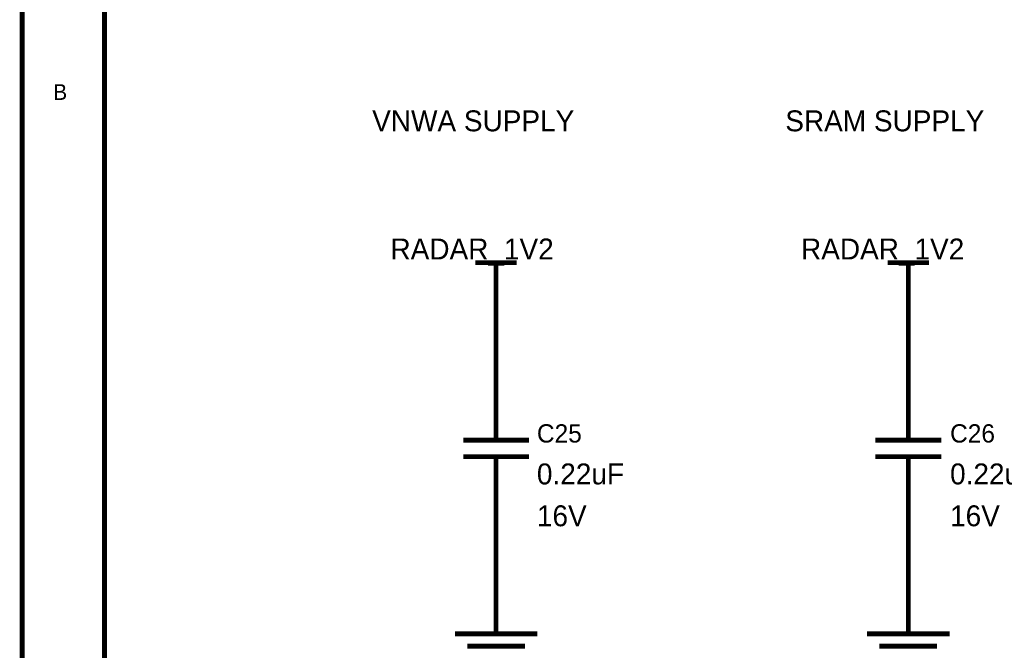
# Model space of a CAD drawing. Header units: inches. Extents: x 0 to 17, y 0 to 11.
# Tile 17 of 114: x 0 to 2.4, y 5.5 to 7. Entities that reach past the tile are written whole.
import ezdxf

# ---------------------------------------------------------------- set-up
doc = ezdxf.new("R2010")
doc.units = ezdxf.units.IN
doc.header["$MEASUREMENT"] = 0
doc.layers.add('Sheet', color=255, linetype='Continuous')

msp = doc.modelspace()

# ---------------------------------------------------------------- linework, layer by layer
at = {"layer": 'Sheet'}
for points in [[(0.0008, 11, 0.0118, 0.0118, 0), (17, 11, 0.0118, 0.0118, 0), (17, 0, 0.0118, 0.0118, 0), (0.0008, 0, 0.0118, 0.0118, 0), (0.0008, 11, 0.0118, 0.0118, 0)], [(0.0008, 11, 0.0039, 0.0039, 0), (0.0008, 0, 0.0039, 0.0039, 0), (17, 0, 0.0039, 0.0039, 0), (17, 11, 0.0039, 0.0039, 0), (0.0008, 11, 0.0039, 0.0039, 0), (0.0008, 11, 0.0039, 0.0039, 0)], [(0.2006, 10.7994, 0.0118, 0.0118, 0), (16.8002, 10.7994, 0.0118, 0.0118, 0), (16.8002, 0.1998, 0.0118, 0.0118, 0), (0.2006, 0.1998, 0.0118, 0.0118, 0), (0.2006, 10.7994, 0.0118, 0.0118, 0)], [(0.2006, 10.7994, 0.0039, 0.0039, 0), (0.2006, 0.1998, 0.0039, 0.0039, 0), (16.8002, 0.1998, 0.0039, 0.0039, 0), (16.8002, 10.7994, 0.0039, 0.0039, 0), (0.2006, 10.7994, 0.0039, 0.0039, 0), (0.2006, 10.7994, 0.0039, 0.0039, 0)]]:
    msp.add_lwpolyline(points, format="xyseb", close=True, dxfattribs=at)
for points in [[(1.1006, 6.45, 0.0118, 0.0118, 0), (1.2009, 6.45, 0.0118, 0.0118, 0)], [(1.1505, 6.3497, 0.0118, 0.0118, 0), (1.1505, 6.45, 0.0118, 0.0118, 0)], [(2.1008, 6.45, 0.0118, 0.0118, 0), (2.2007, 6.45, 0.0118, 0.0118, 0)], [(2.1508, 6.3497, 0.0118, 0.0118, 0), (2.1508, 6.45, 0.0118, 0.0118, 0)], [(1.1505, 6.1498, 0.0118, 0.0118, 0), (1.1505, 6.3497, 0.0118, 0.0118, 0)], [(2.1508, 6.1498, 0.0118, 0.0118, 0), (2.1508, 6.3497, 0.0118, 0.0118, 0)], [(1.1505, 6.0499, 0.0118, 0.0118, 0), (1.1505, 6.1498, 0.0118, 0.0118, 0)], [(2.1508, 6.0499, 0.0118, 0.0118, 0), (2.1508, 6.1498, 0.0118, 0.0118, 0)], [(1.1505, 6.0499, 0.0118, 0.0118, 0), (1.1505, 6.0198, 0.0118, 0.0118, 0)], [(2.1508, 6.0499, 0.0118, 0.0118, 0), (2.1508, 6.0198, 0.0118, 0.0118, 0)], [(1.0708, 6.0198, 0.0118, 0.0118, 0), (1.2306, 6.0198, 0.0118, 0.0118, 0)], [(2.0707, 6.0198, 0.0118, 0.0118, 0), (2.2305, 6.0198, 0.0118, 0.0118, 0)], [(1.0708, 5.9797, 0.0118, 0.0118, 0), (1.2306, 5.9797, 0.0118, 0.0118, 0)], [(1.1505, 5.95, 0.0118, 0.0118, 0), (1.1505, 5.9797, 0.0118, 0.0118, 0)], [(2.0707, 5.9797, 0.0118, 0.0118, 0), (2.2305, 5.9797, 0.0118, 0.0118, 0)], [(2.1508, 5.95, 0.0118, 0.0118, 0), (2.1508, 5.9797, 0.0118, 0.0118, 0)], [(1.1505, 5.95, 0.0118, 0.0118, 0), (1.1505, 5.8497, 0.0118, 0.0118, 0)], [(2.1508, 5.95, 0.0118, 0.0118, 0), (2.1508, 5.8497, 0.0118, 0.0118, 0)], [(1.1505, 5.8497, 0.0118, 0.0118, 0), (1.1505, 5.6499, 0.0118, 0.0118, 0)], [(2.1508, 5.8497, 0.0118, 0.0118, 0), (2.1508, 5.6499, 0.0118, 0.0118, 0)], [(1.1505, 5.6499, 0.0118, 0.0118, 0), (1.1505, 5.55, 0.0118, 0.0118, 0)], [(2.1508, 5.6499, 0.0118, 0.0118, 0), (2.1508, 5.55, 0.0118, 0.0118, 0)], [(1.0506, 5.55, 0.0118, 0.0118, 0), (1.2508, 5.55, 0.0118, 0.0118, 0)], [(2.0505, 5.55, 0.0118, 0.0118, 0), (2.2507, 5.55, 0.0118, 0.0118, 0)], [(1.0807, 5.5198, 0.0118, 0.0118, 0), (1.2207, 5.5198, 0.0118, 0.0118, 0)], [(2.0806, 5.5198, 0.0118, 0.0118, 0), (2.2205, 5.5198, 0.0118, 0.0118, 0)]]:
    msp.add_lwpolyline(points, format="xyseb", dxfattribs=at)

# ---------------------------------------------------------------- texts
for s, height, p in [('B', 0.0381, (0.0761, 6.8449)), ('VNWA SUPPLY', 0.05075, (0.85, 6.7687)), ('SRAM SUPPLY', 0.05075, (1.8522, 6.7687)), ('RADAR_1V2', 0.05075, (0.8944, 6.4579)), ('RADAR_1V2', 0.05075, (1.8903, 6.4579)), ('C25', 0.04441, (1.2496, 6.0138)), ('C26', 0.04441, (2.2519, 6.0138)), ('0.22uF', 0.05075, (1.2496, 5.9123)), ('0.22uF', 0.05075, (2.2519, 5.9123)), ('16V', 0.05075, (1.2496, 5.8108)), ('16V', 0.05075, (2.2519, 5.8108))]:
    msp.add_text(s, height=height, dxfattribs=at).set_placement(p)

doc.saveas('drawing.dxf')
